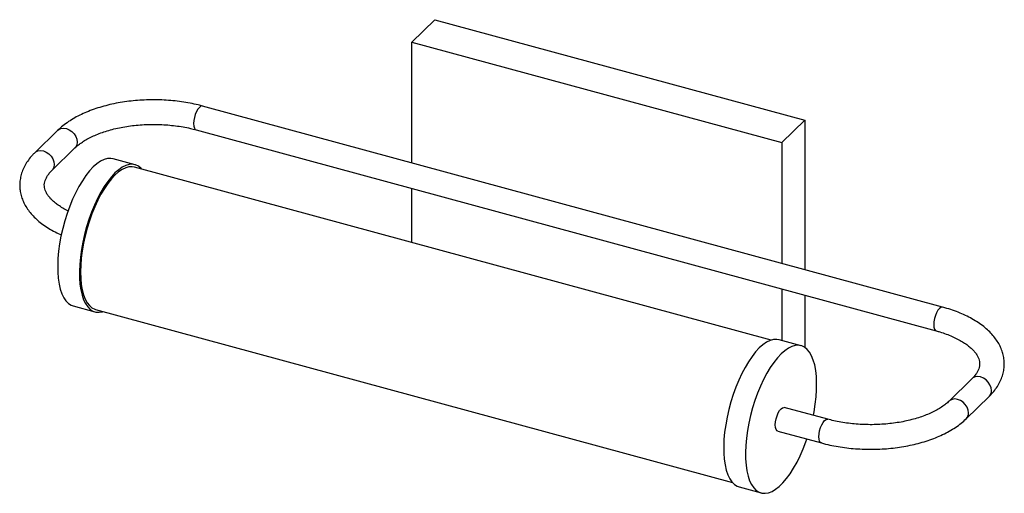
# Paper-space layout '_Trimétrica' of a CAD drawing. Header units: inches. Extents: x -5.4 to 10.3, y -3 to 4.6.
import ezdxf

# ---------------------------------------------------------------- set-up
doc = ezdxf.new("R2010")
doc.units = ezdxf.units.IN
doc.header["$MEASUREMENT"] = 0

psp = doc.layouts.new('_Trimétrica')

# ---------------------------------------------------------------- linework, layer by layer
at = {"color": 7, "linetype": 'Continuous', "lineweight": 25}
for p, q in [((1.217, 4.558), (0.85, 4.199)), ((1.217, 4.558), (7.134, 2.95)), ((0.85, 4.199), (6.767, 2.591)), ((0.85, 2.266), (0.85, 4.199)), ((9.34, -0.042), (-2.498, 3.176)), ((7.134, 2.95), (6.767, 2.591)), ((7.134, 2.95), (7.134, 0.558)), ((-4.815, 2.788), (-5.183, 2.429)), ((-2.602, 2.796), (9.237, -0.422)), ((6.767, 2.591), (6.767, 0.658)), ((-4.908, 2.147), (-4.54, 2.506)), ((-3.58, 2.238), (-3.928, 2.332)), ((6.598, -0.569), (-3.59, 2.2)), ((0.85, 0.993), (0.85, 1.858)), ((6.767, 0.25), (6.767, -0.574)), ((7.134, 0.15), (7.134, -0.685)), ((-4.568, -0.023), (-4.22, -0.118)), ((-4.21, -0.08), (5.978, -2.849)), ((7.075, -0.658), (6.727, -0.563)), ((9.809, -1.187), (9.442, -1.545)), ((9.717, -1.827), (10.084, -1.469)), ((7.503, -1.835), (6.807, -1.646)), ((6.703, -2.026), (7.4, -2.215)), ((6.087, -2.919), (6.435, -3.014))]:
    psp.add_line(p, q, dxfattribs=at)
at = {"color": 7, "linetype": 'Continuous', "lineweight": 25, "flags": 128}
for points in [[(-2.498, 3.176), (-2.504, 3.177), (-2.526, 3.172), (-2.55, 3.154), (-2.574, 3.125), (-2.596, 3.087), (-2.615, 3.042), (-2.629, 2.992), (-2.639, 2.943), (-2.642, 2.896), (-2.639, 2.855), (-2.629, 2.824), (-2.615, 2.803), (-2.602, 2.796)], [(-4.815, 2.788), (-4.801, 2.8), (-4.765, 2.817), (-4.723, 2.822), (-4.678, 2.816), (-4.633, 2.798), (-4.591, 2.769), (-4.555, 2.733), (-4.527, 2.69), (-4.509, 2.645), (-4.504, 2.6), (-4.509, 2.558), (-4.527, 2.522), (-4.54, 2.506)], [(-5.183, 2.429), (-5.168, 2.441), (-5.132, 2.458), (-5.09, 2.463), (-5.045, 2.457), (-5, 2.439), (-4.958, 2.411), (-4.922, 2.374), (-4.894, 2.332), (-4.877, 2.286), (-4.871, 2.241), (-4.877, 2.199), (-4.894, 2.163), (-4.907, 2.148)], [(-3.928, 2.332), (-3.967, 2.339), (-4.02, 2.336), (-4.075, 2.32), (-4.131, 2.292), (-4.189, 2.252), (-4.248, 2.201)], [(-3.471, 2.167), (-3.482, 2.178), (-3.524, 2.213), (-3.57, 2.235), (-3.619, 2.244), (-3.672, 2.241), (-3.727, 2.226), (-3.783, 2.198), (-3.841, 2.158), (-3.9, 2.106)], [(-3.59, 2.2), (-3.624, 2.206), (-3.676, 2.204), (-3.729, 2.189), (-3.785, 2.162), (-3.842, 2.123), (-3.9, 2.072)], [(-4.248, 2.201), (-4.307, 2.138), (-4.365, 2.065), (-4.421, 1.982), (-4.476, 1.89), (-4.529, 1.791), (-4.578, 1.685), (-4.624, 1.573), (-4.666, 1.457), (-4.704, 1.338), (-4.736, 1.216), (-4.764, 1.094), (-4.786, 0.973), (-4.802, 0.854), (-4.813, 0.738), (-4.817, 0.626), (-4.816, 0.519), (-4.808, 0.42), (-4.795, 0.328), (-4.776, 0.245), (-4.751, 0.172), (-4.721, 0.109), (-4.685, 0.057), (-4.646, 0.017), (-4.601, -0.011), (-4.568, -0.023)], [(-3.9, 2.106), (-3.958, 2.043), (-4.016, 1.97), (-4.073, 1.887), (-4.128, 1.796), (-4.18, 1.697), (-4.23, 1.59), (-4.276, 1.479), (-4.318, 1.363), (-4.355, 1.243), (-4.388, 1.122), (-4.416, 1), (-4.438, 0.879), (-4.454, 0.759), (-4.465, 0.643), (-4.469, 0.531), (-4.468, 0.425), (-4.46, 0.325), (-4.447, 0.234), (-4.427, 0.151), (-4.403, 0.078), (-4.372, 0.015), (-4.337, -0.037), (-4.297, -0.077), (-4.253, -0.105), (-4.205, -0.121), (-4.154, -0.124), (-4.101, -0.115), (-4.091, -0.112)], [(-3.9, 2.072), (-3.957, 2.011), (-4.014, 1.938), (-4.07, 1.856), (-4.124, 1.766), (-4.175, 1.668), (-4.224, 1.563), (-4.269, 1.452), (-4.309, 1.337), (-4.346, 1.22), (-4.377, 1.1), (-4.403, 0.98), (-4.424, 0.861), (-4.439, 0.744), (-4.448, 0.631), (-4.451, 0.522), (-4.448, 0.419), (-4.439, 0.323), (-4.424, 0.235), (-4.403, 0.157), (-4.377, 0.088), (-4.346, 0.03), (-4.309, -0.017), (-4.269, -0.052), (-4.224, -0.075), (-4.21, -0.08)], [(9.34, -0.042), (9.335, -0.041), (9.313, -0.046), (9.289, -0.063), (9.265, -0.092), (9.243, -0.13), (9.224, -0.176), (9.209, -0.225), (9.2, -0.275), (9.197, -0.321), (9.2, -0.362), (9.209, -0.394), (9.224, -0.415), (9.237, -0.422)], [(6.727, -0.563), (6.687, -0.557), (6.635, -0.56), (6.58, -0.576), (6.523, -0.603), (6.465, -0.643), (6.407, -0.695)], [(6.407, -0.695), (6.348, -0.758), (6.29, -0.831), (6.234, -0.914), (6.179, -1.005), (6.126, -1.105), (6.077, -1.211), (6.031, -1.322), (5.989, -1.439), (5.951, -1.558), (5.918, -1.679), (5.891, -1.801), (5.869, -1.923), (5.852, -2.042), (5.842, -2.158), (5.837, -2.27), (5.839, -2.376), (5.846, -2.476), (5.86, -2.567), (5.879, -2.65), (5.904, -2.724), (5.934, -2.786), (5.969, -2.838), (6.009, -2.878), (6.053, -2.907), (6.087, -2.919)], [(7.272, -1.772), (7.283, -1.715), (7.302, -1.594), (7.315, -1.476), (7.323, -1.362), (7.324, -1.253), (7.32, -1.15), (7.309, -1.055), (7.293, -0.967), (7.271, -0.889), (7.243, -0.821), (7.211, -0.763), (7.173, -0.717), (7.131, -0.683), (7.085, -0.661), (7.036, -0.652), (6.983, -0.655), (6.928, -0.67), (6.872, -0.698), (6.814, -0.738), (6.755, -0.79)], [(6.755, -0.79), (6.696, -0.852), (6.638, -0.926), (6.582, -1.008), (6.527, -1.1), (6.474, -1.199), (6.425, -1.305), (6.379, -1.417), (6.337, -1.533), (6.299, -1.653), (6.267, -1.774), (6.239, -1.896), (6.217, -2.017), (6.201, -2.137), (6.19, -2.253), (6.186, -2.365), (6.187, -2.471), (6.195, -2.57), (6.208, -2.662), (6.227, -2.745), (6.252, -2.818), (6.282, -2.881), (6.318, -2.933), (6.357, -2.973), (6.402, -3.001), (6.449, -3.017), (6.5, -3.02), (6.554, -3.011), (6.61, -2.989), (6.667, -2.955), (6.726, -2.909), (6.784, -2.852), (6.843, -2.784), (6.9, -2.706), (6.956, -2.619), (7.01, -2.523), (7.061, -2.42), (7.108, -2.311), (7.153, -2.197), (7.168, -2.152)], [(10.121, -1.375), (10.115, -1.33), (10.097, -1.284), (10.07, -1.242), (10.034, -1.205), (9.992, -1.177), (9.947, -1.159), (9.902, -1.152), (9.86, -1.158), (9.824, -1.175), (9.809, -1.187)], [(9.753, -1.734), (9.747, -1.688), (9.73, -1.643), (9.702, -1.6), (9.666, -1.564), (9.624, -1.536), (9.579, -1.518), (9.534, -1.511), (9.492, -1.517), (9.456, -1.534), (9.442, -1.545)], [(6.663, -1.926), (6.666, -1.879), (6.675, -1.829), (6.69, -1.78), (6.709, -1.735), (6.731, -1.696), (6.755, -1.667), (6.779, -1.65), (6.801, -1.645), (6.807, -1.646)], [(7.36, -2.115), (7.363, -2.068), (7.372, -2.018), (7.386, -1.969), (7.405, -1.924), (7.428, -1.885), (7.451, -1.856), (7.475, -1.839), (7.497, -1.834), (7.503, -1.835)], [(6.703, -2.026), (6.69, -2.019), (6.675, -1.998), (6.666, -1.966), (6.663, -1.926)], [(7.4, -2.215), (7.386, -2.208), (7.372, -2.187), (7.363, -2.155), (7.36, -2.115)]]:
    psp.add_lwpolyline(points, dxfattribs=at)
at = {"color": 7, "linetype": 'Continuous', "lineweight": 25}
for centre, start, end in [((9.994, -1.379), 315.3272, 1.9385), ((9.626, -1.738), 315.3142, 1.9389)]:
    psp.add_arc(centre, 0.127, start, end, dxfattribs=at)
for points, knots in [([(-2.498, 3.176), (-2.521, 3.182), (-2.587, 3.199), (-2.699, 3.223), (-2.835, 3.246), (-2.974, 3.262), (-3.114, 3.273), (-3.256, 3.277), (-3.398, 3.275), (-3.539, 3.267), (-3.679, 3.253), (-3.816, 3.233), (-3.951, 3.207), (-4.081, 3.174), (-4.206, 3.136), (-4.326, 3.092), (-4.439, 3.043), (-4.546, 2.988), (-4.645, 2.927), (-4.736, 2.861), (-4.789, 2.812), (-4.815, 2.788)], [0, 0, 0, 0, 0.028484, 0.082267, 0.135927, 0.189483, 0.242965, 0.296403, 0.349829, 0.403268, 0.456745, 0.510291, 0.563939, 0.617721, 0.671672, 0.725823, 0.7802, 0.834815, 0.88965, 0.944631, 1, 1, 1, 1]), ([(-4.54, 2.506), (-4.531, 2.514), (-4.506, 2.538), (-4.456, 2.578), (-4.388, 2.624), (-4.31, 2.667), (-4.223, 2.708), (-4.128, 2.746), (-4.026, 2.78), (-3.917, 2.81), (-3.802, 2.835), (-3.683, 2.855), (-3.56, 2.87), (-3.435, 2.88), (-3.309, 2.883), (-3.182, 2.882), (-3.056, 2.874), (-2.932, 2.861), (-2.811, 2.843), (-2.7, 2.821), (-2.632, 2.804), (-2.602, 2.796)], [0, 0, 0, 0, 0.027977, 0.081318, 0.134658, 0.188059, 0.241671, 0.295552, 0.349712, 0.404131, 0.458777, 0.513613, 0.568597, 0.62369, 0.678854, 0.734049, 0.789234, 0.844363, 0.899397, 0.954296, 1, 1, 1, 1]), ([(-5.183, 2.429), (-5.196, 2.416), (-5.233, 2.378), (-5.287, 2.312), (-5.34, 2.23), (-5.38, 2.147), (-5.407, 2.061), (-5.422, 1.976), (-5.426, 1.891), (-5.417, 1.807), (-5.398, 1.724), (-5.367, 1.644), (-5.326, 1.565), (-5.273, 1.489), (-5.21, 1.416), (-5.137, 1.346), (-5.053, 1.279), (-4.959, 1.217), (-4.861, 1.162), (-4.79, 1.13), (-4.757, 1.114)], [0, 0, 0, 0, 0.032997, 0.0933458, 0.1528067, 0.210777, 0.2671514, 0.3221135, 0.3760692, 0.4295475, 0.4829824, 0.5368809, 0.5917243, 0.647852, 0.7054017, 0.7642812, 0.8242055, 0.8847991, 0.9457101, 1, 1, 1, 1]), ([(-4.65, 1.499), (-4.659, 1.503), (-4.697, 1.521), (-4.756, 1.555), (-4.824, 1.601), (-4.883, 1.647), (-4.931, 1.694), (-4.969, 1.741), (-4.998, 1.786), (-5.017, 1.83), (-5.029, 1.873), (-5.032, 1.917), (-5.026, 1.962), (-5.01, 2.007), (-4.987, 2.053), (-4.954, 2.099), (-4.923, 2.132), (-4.908, 2.147)], [0, 0, 0, 0, 0.020514, 0.087054, 0.153216, 0.219085, 0.28487, 0.350827, 0.41758, 0.486222, 0.558611, 0.637617, 0.725239, 0.796341, 0.862973, 0.933818, 1, 1, 1, 1]), ([(10.084, -1.469), (10.097, -1.455), (10.135, -1.417), (10.189, -1.351), (10.241, -1.27), (10.281, -1.186), (10.309, -1.101), (10.324, -1.015), (10.327, -0.93), (10.319, -0.846), (10.299, -0.764), (10.269, -0.683), (10.227, -0.605), (10.175, -0.529), (10.112, -0.456), (10.038, -0.385), (9.954, -0.319), (9.86, -0.257), (9.758, -0.199), (9.648, -0.147), (9.531, -0.101), (9.427, -0.066), (9.363, -0.048), (9.34, -0.042)], [0, 0, 0, 0, 0.028454, 0.080494, 0.131769, 0.181758, 0.230371, 0.277766, 0.324294, 0.370409, 0.416487, 0.462965, 0.510258, 0.558658, 0.608285, 0.659058, 0.710732, 0.762984, 0.815509, 0.868054, 0.92049, 0.972768, 1, 1, 1, 1]), ([(9.237, -0.422), (9.256, -0.427), (9.311, -0.442), (9.397, -0.471), (9.493, -0.509), (9.579, -0.551), (9.657, -0.594), (9.726, -0.64), (9.784, -0.687), (9.833, -0.734), (9.871, -0.78), (9.899, -0.825), (9.919, -0.869), (9.93, -0.912), (9.933, -0.957), (9.927, -1.001), (9.912, -1.047), (9.888, -1.092), (9.855, -1.139), (9.824, -1.171), (9.809, -1.187)], [0, 0, 0, 0, 0.029218, 0.084788, 0.140104, 0.19511, 0.24979, 0.304158, 0.358286, 0.412344, 0.466544, 0.521398, 0.577804, 0.63729, 0.702213, 0.774216, 0.832644, 0.887398, 0.945615, 1, 1, 1, 1]), ([(9.442, -1.545), (9.433, -1.554), (9.408, -1.578), (9.358, -1.617), (9.289, -1.663), (9.211, -1.707), (9.124, -1.748), (9.029, -1.786), (8.927, -1.82), (8.818, -1.849), (8.704, -1.875), (8.585, -1.895), (8.462, -1.91), (8.337, -1.919), (8.21, -1.923), (8.083, -1.921), (7.957, -1.914), (7.833, -1.901), (7.712, -1.883), (7.602, -1.861), (7.534, -1.843), (7.503, -1.835)], [0, 0, 0, 0, 0.027977, 0.081318, 0.134658, 0.188059, 0.241671, 0.295552, 0.349712, 0.404131, 0.458777, 0.513613, 0.568597, 0.62369, 0.678854, 0.734049, 0.789234, 0.844363, 0.899397, 0.954296, 1, 1, 1, 1]), ([(7.4, -2.215), (7.422, -2.221), (7.488, -2.238), (7.6, -2.262), (7.736, -2.285), (7.875, -2.302), (8.016, -2.312), (8.158, -2.317), (8.3, -2.315), (8.441, -2.307), (8.581, -2.293), (8.718, -2.272), (8.852, -2.246), (8.982, -2.214), (9.107, -2.176), (9.227, -2.132), (9.341, -2.082), (9.447, -2.027), (9.546, -1.966), (9.637, -1.9), (9.69, -1.852), (9.717, -1.827)], [0, 0, 0, 0, 0.028484, 0.082267, 0.135927, 0.189483, 0.242965, 0.296403, 0.349829, 0.403268, 0.456745, 0.510291, 0.563939, 0.617721, 0.671672, 0.725823, 0.7802, 0.834815, 0.88965, 0.944631, 1, 1, 1, 1])]:
    psp.add_open_spline(points, degree=3, knots=knots, dxfattribs=at)

doc.saveas('drawing.dxf')
